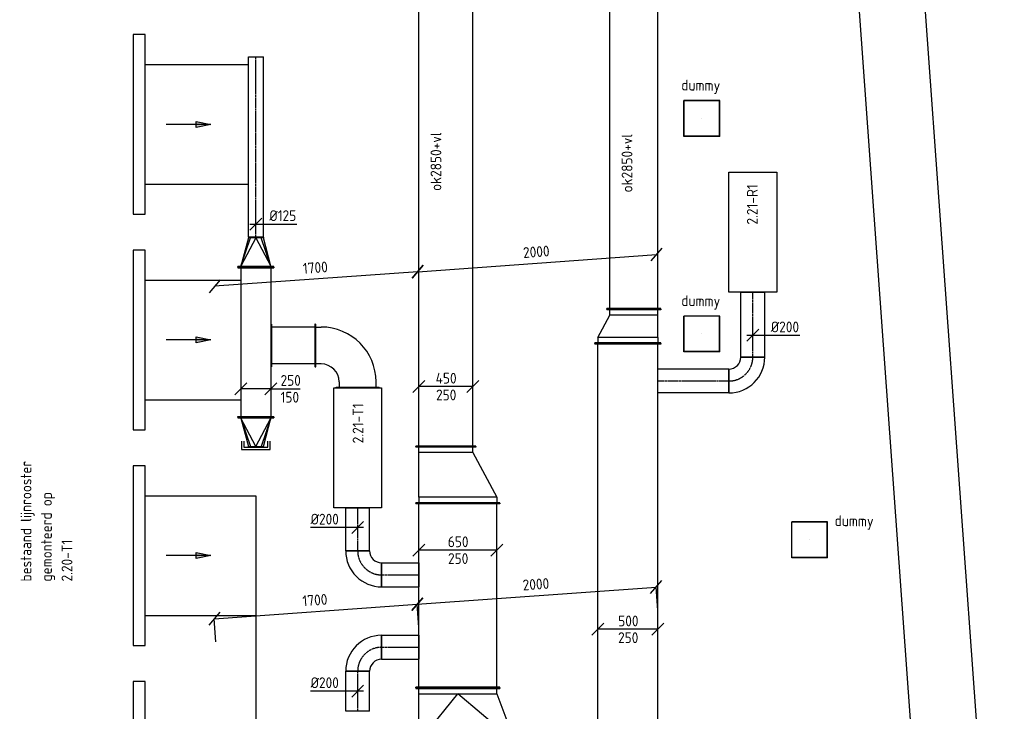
# Model space of a CAD drawing. Header units: millimetres. Extents: x -2770 to 48660, y -299 to 65946.
# Tile 15 of 39: x 22062 to 30284, y 6200 to 11974. Entities that reach past the tile are written whole.
import ezdxf

# ---------------------------------------------------------------- set-up
doc = ezdxf.new("R2010")
doc.units = ezdxf.units.MM
doc.linetypes.add('CENTER2', pattern=[28.575, 19.05, -3.175, 3.175, -3.175])
for name, color, linetype in [('WL570---_APP', 2, 'Continuous'), ('WL570---_RETOUR_D', 4, 'Continuous'), ('WL570---_RETOUR_HL', 1, 'CENTER2'), ('WL570---_RETOUR_RST', 4, 'Continuous'), ('WL570---_RETOUR_RST_HL', 1, 'CENTER2'), ('WL570---_TOEVOER', 3, 'Continuous'), ('WL570---_TOEVOER_D', 3, 'Continuous'), ('WL570---_TOEVOER_HL', 1, 'CENTER2'), ('WM570---', 1, 'Continuous'), ('WM570---_RETOUR', 1, 'Continuous'), ('WM570---_TOEVOER', 1, 'Continuous')]:
    doc.layers.add(name, color=color, linetype=linetype)
doc.styles.add('STABICAD-018', font='ISOCP.SHX', dxfattribs={"height": 90})
doc.styles.get("Standard").update_dxf_attribs({"font": 'arial.ttf'})
doc.dimstyles.new('STABICAD', dxfattribs={"dimscale": 50, "dimtxt": 1.8, "dimasz": 2, "dimexe": 0, "dimexo": 0, "dimgap": 1.5, "dimtad": 0, "dimdec": 0, "dimzin": 0, "dimdsep": 46, "dimtxsty": 'STABICAD-018', "dimblk1": 'OBLIQUE', "dimblk2": 'OBLIQUE', "dimsah": 1, "dimcen": -3, "dimadec": 1, "dimazin": 0, "dimtfac": 1, "dimtdec": 0, "dimtofl": 0, "dimtmove": 2, "dimatfit": 3, "dimfxl": 1, "dimtvp": 1.055556, "dimtolj": 1, "dimtzin": 0, "dimarcsym": 0})

# ---------------------------------------------------------------- blocks, each defined once
blk = doc.blocks.new('_Oblique')
at = {"color": 0, "linetype": 'ByBlock', "lineweight": -2}
blk.add_line((-0.5, -0.5), (0.5, 0.5), dxfattribs=at)
blk = doc.blocks.new('*D150')
at = {"layer": 'Defpoints', "color": 0, "transparency": 16777216}
for p in [(25381.7, 7094.6), (25395.6, 6900.7), (23700, 6779)]:
    blk.add_point(p, dxfattribs=at)
at = {"layer": 'WM570---', "color": 0, "lineweight": -2, "transparency": 16777216}
for p, q in [((23686.1, 6972.9), (25381.7, 7094.6)), ((25395.6, 6900.7), (25381.7, 7094.6)), ((23700, 6779), (23686.1, 6972.9))]:
    blk.add_line(p, q, dxfattribs=at)
at = {"layer": 'WM570---', "color": 0, "lineweight": -2, "transparency": 16777216, "xscale": 100, "yscale": 100, "zscale": 100}
for p, rotation in [((25381.7, 7094.6), 4.104456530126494), ((23686.1, 6972.9), 184.1044565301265)]:
    blk.add_blockref('_Oblique', p, dxfattribs=dict(at, rotation=rotation))
at = {"layer": 'WM570---', "color": 0, "transparency": 16777216, "insert": (24527.1, 7128.5), "char_height": 90, "attachment_point": 5, "rotation": 4.10446, "style": 'STABICAD-018'}
blk.add_mtext('\\A1;1700', dxfattribs=at)
blk = doc.blocks.new('*D151')
at = {"layer": 'Defpoints', "color": 0, "transparency": 16777216}
for p in [(27376.6, 7237.7), (27390.5, 7043.8), (25395.6, 6900.7)]:
    blk.add_point(p, dxfattribs=at)
at = {"layer": 'WM570---', "color": 0, "lineweight": -2, "transparency": 16777216}
for p, q in [((25381.7, 7094.6), (27376.6, 7237.7)), ((27390.5, 7043.8), (27376.6, 7237.7)), ((25395.6, 6900.7), (25381.7, 7094.6))]:
    blk.add_line(p, q, dxfattribs=at)
at = {"layer": 'WM570---', "color": 0, "lineweight": -2, "transparency": 16777216, "xscale": 100, "yscale": 100, "zscale": 100}
for p, rotation in [((27376.6, 7237.7), 4.104456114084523), ((25381.7, 7094.6), 184.1044561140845)]:
    blk.add_blockref('_Oblique', p, dxfattribs=dict(at, rotation=rotation))
at = {"layer": 'WM570---', "color": 0, "transparency": 16777216, "insert": (26372.4, 7260.9), "char_height": 90, "attachment_point": 5, "rotation": 4.10446, "style": 'STABICAD-018'}
blk.add_mtext('\\A1;2000', dxfattribs=at)
blk = doc.blocks.new('*U241')
at = {"color": 0, "linetype": 'Continuous'}
for p, q in [((0, 275, -2975), (5, 275, -2975)), ((0, -275, -2975), (0, 275, -2975)), ((5, -275, -2975), (5, 275, -2975)), ((5, 250, -2975), (3148.7, 250, -2975)), ((3153.7, 275, -2975), (3148.7, 275, -2975)), ((3148.7, -275, -2975), (3148.7, 275, -2975)), ((3153.7, -275, -2975), (3153.7, 275, -2975)), ((0, -275, -2975), (5, -275, -2975)), ((5, -250, -2975), (3148.7, -250, -2975)), ((3153.7, -275, -2975), (3148.7, -275, -2975))]:
    blk.add_line(p, q, dxfattribs=at)
at = {"layer": 'WM570---', "color": 2, "style": 'STABICAD-018'}
for tag, p in [('SECTIONCODE', (26990.5, 7693.4, 2975)), ('POSITIONCODE', (26990.5, 7693.4, 2975)), ('CODE', (27140.5, 6117, 2975))]:
    blk.add_attdef(tag, p, '', height=1.8, dxfattribs=at)
blk = doc.blocks.new('*U226')
at = {"color": 0, "linetype": 'Continuous'}
for p, q in [((0, 350, -2975), (5, 350, -2975)), ((0, -350, -2975), (0, 350, -2975)), ((5, -350, -2975), (5, 350, -2975)), ((1540.7, 350, -2975), (1535.7, 350, -2975)), ((1535.7, -350, -2975), (1535.7, 350, -2975)), ((1540.7, -350, -2975), (1540.7, 350, -2975)), ((5, 325, -2975), (1535.7, 325, -2975)), ((5, -325, -2975), (1535.7, -325, -2975)), ((0, -350, -2975), (5, -350, -2975)), ((1540.7, -350, -2975), (1535.7, -350, -2975))]:
    blk.add_line(p, q, dxfattribs=at)
at = {"layer": 'WM570---', "color": 2, "style": 'STABICAD-018'}
for tag in ['SECTIONCODE', 'POSITIONCODE']:
    blk.add_attdef(tag, (25570.6, 7229.7, 2975), '', height=1.8, dxfattribs=at)
blk.add_attdef('CODE', (25720.6, 6395.8, 2975), '', height=1.8, rotation=355, dxfattribs=at)
blk = doc.blocks.new('*U230')
at = {"color": 0, "linetype": 'Continuous'}
for p, q in [((500, 500, -2975), (495, 500, -2975)), ((495, -350, -2975), (495, 500, -2975)), ((500, -350, -2975), (500, 500, -2975)), ((50, 325, -2975), (450, 475, -2975)), ((450, 475, 75), (50, 0, 125)), ((450, 475, -2975), (495, 475, -2975)), ((450, -325, -2975), (450, 475, -2975)), ((0, 350, -2975), (5, 350, -2975)), ((0, -350, -2975), (0, 350, -2975)), ((5, -350, -2975), (5, 350, -2975)), ((50, 325, -2975), (5, 325, -2975)), ((50, -325, -2975), (50, 325, -2975)), ((450, -325, 75), (50, 0, 125)), ((50, -325, -2975), (5, -325, -2975)), ((450, -325, -2975), (50, -325, -2975)), ((450, -325, -2975), (495, -325, -2975)), ((0, -350, -2975), (5, -350, -2975)), ((500, -350, -2975), (495, -350, -2975))]:
    blk.add_line(p, q, dxfattribs=at)
at = {"layer": 'WM570---', "color": 2, "style": 'STABICAD-018'}
for tag in ['CODE', 'SECTIONCODE', 'POSITIONCODE']:
    blk.add_attdef(tag, (25720.6, 6395.8, 2975), '', height=1.8, dxfattribs=at)
blk = doc.blocks.new('*U167')
at = {"color": 0, "linetype": 'Continuous'}
for p, q in [((0, 100, -3000), (334.4, 100, -3000)), ((0, -100, -3000), (0, 100, -3000)), ((334.4, 100, -3000), (334.4, -100, -3000)), ((0, -100, -3000), (334.4, -100, -3000))]:
    blk.add_line(p, q, dxfattribs=at)
at = {"layer": 'WL570---_TOEVOER_HL', "linetype": 'CENTER2'}
blk.add_line((0, 0, -3000), (334.4, 0, -3000), dxfattribs=at)
at = {"layer": 'WM570---_TOEVOER', "color": 2, "style": 'STABICAD-018'}
for tag in ['CODE', 'SECTIONCODE', 'POSITIONCODE']:
    blk.add_attdef(tag, (24883.9, 6200, 3000), '', height=1.8, dxfattribs=at)
blk = doc.blocks.new('*U161')
at = {"color": 0, "linetype": 'Continuous'}
for p, q in [((-200, -100, -3000), (-200, 100, -3000)), ((100, -200, -3000), (-100, -200, -3000))]:
    blk.add_line(p, q, dxfattribs=at)
for radius in [300, 100]:
    blk.add_arc((-200, -200, -3000), radius, 0, 90, dxfattribs=at)
at = {"layer": 'WL570---_TOEVOER_HL', "linetype": 'CENTER2'}
blk.add_arc((-200, -200, -3000), 200, 0, 90, dxfattribs=at)
at = {"layer": 'WM570---_TOEVOER', "color": 2, "style": 'STABICAD-018'}
for tag in ['CODE', 'SECTIONCODE', 'POSITIONCODE']:
    blk.add_attdef(tag, (24883.9, 6734.4, 3000), '', height=1.8, dxfattribs=at)
blk = doc.blocks.new('*U229')
at = {"color": 0, "linetype": 'Continuous'}
for p, q in [((0, 100, -3000), (311.7, 100, -3000)), ((0, -100, -3000), (0, 100, -3000)), ((311.7, 100, -3000), (311.7, -100, -3000)), ((0, -100, -3000), (311.7, -100, -3000))]:
    blk.add_line(p, q, dxfattribs=at)
at = {"layer": 'WL570---_TOEVOER_HL', "linetype": 'CENTER2'}
blk.add_line((0, 0, -3000), (311.7, 0, -3000), dxfattribs=at)
at = {"layer": 'WM570---', "color": 2, "style": 'STABICAD-018'}
for tag in ['CODE', 'SECTIONCODE', 'POSITIONCODE']:
    blk.add_attdef(tag, (25083.9, 6734.4, 3000), '', height=1.8, dxfattribs=at)
blk = doc.blocks.new('*U169')
at = {"color": 0, "linetype": 'Continuous'}
for p, q in [((-100, 0, -3000), (-393.1, 0, -3000)), ((50, 0, -3000), (-100, 0, -3000)), ((-50, -50, -3000), (50, 50, -3000))]:
    blk.add_line(p, q, dxfattribs=at)
at = {"color": 0, "linetype": 'Continuous', "style": 'STABICAD-018'}
blk.add_text('%%c200', height=90, dxfattribs=at).set_placement((-393.1, 25, -3000))
at = {"layer": 'WM570---_TOEVOER', "color": 2, "style": 'STABICAD-018'}
blk.add_attdef('CODE', (24883.9, 6368.6, 3000), '', height=1.8, dxfattribs=at)
blk = doc.blocks.new('*U217')
at = {"color": 0, "linetype": 'Continuous'}
for p, q in [((-275, 50, -2975), (-375, -50, -2975)), ((325, 0, -2975), (-325, 0, -2975)), ((375, 50, -2975), (275, -50, -2975))]:
    blk.add_line(p, q, dxfattribs=at)
at = {"color": 0, "linetype": 'Continuous', "style": 'STABICAD-018'}
for s, p in [('650', (-83.7, 25, -2975)), ('250', (-82.2, -115, -2975))]:
    blk.add_text(s, height=90, dxfattribs=at).set_placement(p)
at = {"layer": 'WM570---', "color": 2, "style": 'STABICAD-018'}
blk.add_attdef('CODE', (25720.6, 7545.1, 2975), '', height=1.8, dxfattribs=at)
blk = doc.blocks.new('*U166')
at = {"color": 0, "linetype": 'Continuous'}
for p, q in [((0, 100, -3000), (361, 100, -3000)), ((0, -100, -3000), (0, 100, -3000)), ((361, 100, -3000), (361, -100, -3000)), ((0, -100, -3000), (361, -100, -3000))]:
    blk.add_line(p, q, dxfattribs=at)
at = {"layer": 'WL570---_TOEVOER_HL', "linetype": 'CENTER2'}
blk.add_line((0, 0, -3000), (361, 0, -3000), dxfattribs=at)
at = {"layer": 'WM570---_TOEVOER', "color": 2, "style": 'STABICAD-018'}
for tag, p in [('POSITIONCODE', (24733.9, 7819, 3000)), ('CODE', (24883.9, 7539, 3000)), ('SECTIONCODE', (24883.9, 7539, 3000))]:
    blk.add_attdef(tag, p, '', height=1.8, dxfattribs=at)
blk = doc.blocks.new('*U168')
at = {"color": 0, "linetype": 'Continuous'}
for p, q in [((-100, 0, -3000), (-393.1, 0, -3000)), ((50, 0, -3000), (-100, 0, -3000)), ((-50, -50, -3000), (50, 50, -3000))]:
    blk.add_line(p, q, dxfattribs=at)
at = {"color": 0, "linetype": 'Continuous', "style": 'STABICAD-018'}
blk.add_text('%%c200', height=90, dxfattribs=at).set_placement((-393.1, 25, -3000))
at = {"layer": 'WM570---_TOEVOER', "color": 2, "style": 'STABICAD-018'}
blk.add_attdef('CODE', (24883.9, 7734.2, 3000), '', height=1.8, dxfattribs=at)
blk = doc.blocks.new('*U162')
at = {"color": 0, "linetype": 'Continuous'}
for p, q in [((-100, 200, -3000), (100, 200, -3000)), ((-200, -100, -3000), (-200, 100, -3000))]:
    blk.add_line(p, q, dxfattribs=at)
for radius, end in [(100, 360), (300, 0)]:
    blk.add_arc((-200, 200, -3000), radius, 270, end, dxfattribs=at)
at = {"layer": 'WL570---_TOEVOER_HL', "linetype": 'CENTER2'}
blk.add_arc((-200, 200, -3000), 200, 270, 0, dxfattribs=at)
at = {"layer": 'WM570---_TOEVOER', "color": 2, "style": 'STABICAD-018'}
for tag in ['SECTIONCODE', 'CODE', 'POSITIONCODE']:
    blk.add_attdef(tag, (24883.943884, 7338.983216, 3000), '', height=1.8, dxfattribs=at)
blk = doc.blocks.new('*U228')
at = {"color": 0, "linetype": 'Continuous'}
for p, q in [((0, 100, -3000), (311.7, 100, -3000)), ((0, -100, -3000), (0, 100, -3000)), ((311.7, 100, -3000), (311.7, -100, -3000)), ((0, -100, -3000), (311.7, -100, -3000))]:
    blk.add_line(p, q, dxfattribs=at)
at = {"layer": 'WL570---_TOEVOER_HL', "linetype": 'CENTER2'}
blk.add_line((0, 0, -3000), (311.7, 0, -3000), dxfattribs=at)
at = {"layer": 'WM570---', "color": 2, "style": 'STABICAD-018'}
for tag in ['CODE', 'SECTIONCODE', 'POSITIONCODE']:
    blk.add_attdef(tag, (25083.9, 7339, 3000), '', height=1.8, dxfattribs=at)
blk = doc.blocks.new('*U143')
at = {"color": 0, "linetype": 'Continuous'}
for p, q in [((-354, 179), (-349, 179)), ((-354, -179), (-354, 179)), ((-349, -179), (-349, 179)), ((-349, 154), (-304, 154)), ((-304, -154), (-349, -154)), ((-354, -179), (-349, -179)), ((-154, -304), (-154, -349)), ((154, -349), (154, -304)), ((-179, -354), (-179, -349)), ((-179, -349), (179, -349)), ((-179, -354), (179, -354)), ((179, -354), (179, -349))]:
    blk.add_line(p, q, dxfattribs=at)
for radius in [458, 150]:
    blk.add_arc((-304, -304), radius, 0, 90, dxfattribs=at)
at = {"layer": 'WM570---_RETOUR', "color": 2, "style": 'STABICAD-018'}
for tag in ['POSITIONCODE', 'SECTIONCODE', 'CODE']:
    blk.add_attdef(tag, (24883.9, 9254), '', height=1.8, rotation=90, dxfattribs=at)
blk = doc.blocks.new('*U146')
at = {"color": 0, "linetype": 'Continuous'}
for p, q in [((0, 150), (5, 150)), ((0, -150), (0, 150)), ((5, -150), (5, 150)), ((5, 125), (1246, 125)), ((1251, 150), (1246, 150)), ((1246, -150), (1246, 150)), ((1251, -150), (1251, 150)), ((0, -150), (5, -150)), ((5, -125), (1246, -125)), ((1251, -150), (1246, -150))]:
    blk.add_line(p, q, dxfattribs=at)
at = {"layer": 'WM570---_RETOUR', "color": 2, "style": 'STABICAD-018'}
blk.add_attdef('CODE', (24033.9, 9907.3), '', height=1.8, rotation=270, dxfattribs=at)
for tag, p in [('SECTIONCODE', (24183.9, 9822.3)), ('POSITIONCODE', (24183.9, 9657.7))]:
    blk.add_attdef(tag, p, '', height=1.8, dxfattribs=at)
blk = doc.blocks.new('*U145')
at = {"color": 0, "linetype": 'Continuous'}
for p, q in [((0, 179), (5, 179)), ((0, -179), (0, 179)), ((5, -179), (5, 179)), ((371, 179), (366, 179)), ((366, -179), (366, 179)), ((371, -179), (371, 179)), ((5, 154), (366, 154)), ((5, -154), (366, -154)), ((0, -179), (5, -179)), ((371, -179), (366, -179))]:
    blk.add_line(p, q, dxfattribs=at)
at = {"layer": 'WM570---_RETOUR', "color": 2, "style": 'STABICAD-018'}
for tag in ['CODE', 'SECTIONCODE', 'POSITIONCODE']:
    blk.add_attdef(tag, (24529.9, 9254), '', height=1.8, dxfattribs=at)
blk = doc.blocks.new('*U142')
at = {"color": 0, "linetype": 'Continuous'}
for p, q in [((-5, 150), (0, 150)), ((-5, -150), (-5, 150)), ((0, -150), (0, 150)), ((5, 125), (0, 125)), ((240, 0), (5, 125)), ((5, 125), (240, 44.2)), ((240, 62.5), (5, 125)), ((240, 0), (5, -125)), ((245, 62.5), (240, 62.5)), ((240, -62.5), (240, 62.5)), ((245, -62.5), (245, 62.5)), ((5, -125), (240, -44.2)), ((5, -125), (240, -62.5)), ((245, -62.5), (240, -62.5)), ((-5, -150), (0, -150)), ((5, -125), (0, -125))]:
    blk.add_line(p, q, dxfattribs=at)
at = {"layer": 'WM570---_RETOUR', "color": 2, "style": 'STABICAD-018'}
for tag, p in [('CODE', (24033.9, 8751.3)), ('SECTIONCODE', (24033.9, 8651.3)), ('POSITIONCODE', (24033.9, 8651.3))]:
    blk.add_attdef(tag, p, '', height=1.8, dxfattribs=at)
blk = doc.blocks.new('*U144')
at = {"color": 0, "linetype": 'Continuous'}
for p, q in [((-5, 150), (0, 150)), ((-5, -150), (-5, 150)), ((0, -150), (0, 150)), ((5, 125), (0, 125)), ((240, 0), (5, 125)), ((5, 125), (240, 44.2)), ((240, 62.5), (5, 125)), ((240, 0), (5, -125)), ((245, 62.5), (240, 62.5)), ((240, -62.5), (240, 62.5)), ((245, -62.5), (245, 62.5)), ((5, -125), (240, -44.2)), ((5, -125), (240, -62.5)), ((245, -62.5), (240, -62.5)), ((-5, -150), (0, -150)), ((5, -125), (0, -125))]:
    blk.add_line(p, q, dxfattribs=at)
at = {"layer": 'WM570---_RETOUR', "color": 2, "style": 'STABICAD-018'}
for tag, p in [('CODE', (24033.9, 10012.3)), ('SECTIONCODE', (24033.9, 9912.3)), ('POSITIONCODE', (24033.9, 9912.3))]:
    blk.add_attdef(tag, p, '', height=1.8, dxfattribs=at)
blk = doc.blocks.new('*U147')
at = {"color": 0, "linetype": 'Continuous'}
for p, q in [((0, 62.5), (1505.3, 62.5)), ((0, -62.5), (0, 62.5)), ((1505.3, 62.5), (1505.3, -62.5)), ((0, -62.5), (1505.3, -62.5))]:
    blk.add_line(p, q, dxfattribs=at)
at = {"layer": 'WL570---_TOEVOER_HL', "linetype": 'CENTER2'}
blk.add_line((0, 0), (1505.3, 0), dxfattribs=at)
at = {"layer": 'WM570---_RETOUR', "color": 2, "style": 'STABICAD-018'}
for tag in ['CODE', 'SECTIONCODE', 'POSITIONCODE']:
    blk.add_attdef(tag, (24033.9, 10157.3), '', height=1.8, dxfattribs=at)
blk = doc.blocks.new('*U148')
at = {"color": 0, "linetype": 'Continuous'}
for p, q in [((-300, -50), (-200, 50)), ((0, 0), (-250, 0)), ((-50, -50), (50, 50)), ((0, 0), (31, -0.1)), ((31, -0.1), (245.3, -0.1))]:
    blk.add_line(p, q, dxfattribs=at)
at = {"color": 0, "linetype": 'Continuous', "style": 'STABICAD-018'}
for s, p in [('250', (81, 24.9)), ('150', (81, -115.1))]:
    blk.add_text(s, height=90, dxfattribs=at).set_placement(p)
at = {"layer": 'WM570---_RETOUR', "color": 2, "style": 'STABICAD-018'}
blk.add_attdef('CODE', (24158.9, 8892.3), '', height=1.8, dxfattribs=at)
blk = doc.blocks.new('*U149')
at = {"color": 0, "linetype": 'Continuous'}
for p, q in [((-50, -50), (50, 50)), ((-50, 0), (62.5, 0)), ((62.5, 0), (341.2, 0))]:
    blk.add_line(p, q, dxfattribs=at)
at = {"color": 0, "linetype": 'Continuous', "style": 'STABICAD-018'}
blk.add_text('%%c125', height=90, dxfattribs=at).set_placement((112.5, 25))
at = {"layer": 'WM570---_RETOUR', "color": 2, "style": 'STABICAD-018'}
blk.add_attdef('CODE', (24033.9, 10268.1), '', height=1.8, dxfattribs=at)
blk = doc.blocks.new('*U224')
at = {"color": 0, "linetype": 'Continuous'}
for p, q in [((-50, 350, -2975), (-45, 350, -2975)), ((-50, -350, -2975), (-50, 350, -2975)), ((-45, -350, -2975), (-45, 350, -2975)), ((423.2, 350, -2975), (418.2, 350, -2975)), ((418.2, -150, -2975), (418.2, 350, -2975)), ((423.2, -150, -2975), (423.2, 350, -2975)), ((0, 325, -2975), (-45, 325, -2975)), ((0, 325, -2975), (373.2, 325, -2975)), ((0, -325, -2975), (0, 325, -2975)), ((373.2, 325, -2975), (418.2, 325, -2975)), ((373.2, -125, -2975), (373.2, 325, -2975)), ((373.2, -125, -2975), (0, -325, -2975)), ((373.2, -125, -2975), (418.2, -125, -2975)), ((423.2, -150, -2975), (418.2, -150, -2975)), ((0, -325, -2975), (-45, -325, -2975)), ((-50, -350, -2975), (-45, -350, -2975))]:
    blk.add_line(p, q, dxfattribs=at)
at = {"layer": 'WM570---', "color": 2, "style": 'STABICAD-018'}
blk.add_attdef('CODE', (25720.6, 8086.5, 2975), '', height=1.8, dxfattribs=at)
at = {"layer": 'WM570---', "color": 2}
for tag in ['SECTIONCODE', 'POSITIONCODE']:
    blk.add_attdef(tag, (25720.6, 7986.5, 2975), '', height=1.8, dxfattribs=at)
blk = doc.blocks.new('*U222')
at = {"color": 0, "linetype": 'Continuous'}
for p, q in [((0, 250, -2975), (5, 250, -2975)), ((0, -250, -2975), (0, 250, -2975)), ((5, -250, -2975), (5, 250, -2975)), ((6348.8, 250, -2975), (6343.8, 250, -2975)), ((6343.8, -250, -2975), (6343.8, 250, -2975)), ((6348.8, -250, -2975), (6348.8, 250, -2975)), ((5, 225, -2975), (6343.8, 225, -2975)), ((5, -225, -2975), (6343.8, -225, -2975)), ((0, -250, -2975), (5, -250, -2975)), ((6348.8, -250, -2975), (6343.8, -250, -2975))]:
    blk.add_line(p, q, dxfattribs=at)
at = {"layer": 'WM570---', "color": 2}
for tag in ['CODE', 'SECTIONCODE', 'POSITIONCODE']:
    blk.add_attdef(tag, (25620.6, 8409.7, 2975), '', height=1.8, dxfattribs=at)
blk = doc.blocks.new('*U236')
at = {"color": 0, "linetype": 'Continuous'}
for p, q in [((-200, 50, -2975), (-300, -50, -2975)), ((250, 0, -2975), (-250, 0, -2975)), ((300, 50, -2975), (200, -50, -2975))]:
    blk.add_line(p, q, dxfattribs=at)
at = {"color": 0, "linetype": 'Continuous', "style": 'STABICAD-018'}
for s, p in [('500', (-81, 25, -2975)), ('250', (-82.2, -115, -2975))]:
    blk.add_text(s, height=90, dxfattribs=at).set_placement(p)
at = {"layer": 'WM570---', "color": 2}
blk.add_attdef('CODE', (27140.5, 6884.5, 2975), '', height=1.8, dxfattribs=at)
blk = doc.blocks.new('*U239')
at = {"color": 0, "linetype": 'Continuous'}
for p, q in [((-50, 275, -2975), (-45, 275, -2975)), ((-50, -275, -2975), (-50, 275, -2975)), ((-45, -275, -2975), (-45, 275, -2975)), ((0, 250, -2975), (-45, 250, -2975)), ((0, 250, -2975), (186.6, 150, -2975)), ((0, -250, -2975), (0, 250, -2975)), ((236.6, 175, -2975), (231.6, 175, -2975)), ((231.6, -275, -2975), (231.6, 175, -2975)), ((236.6, -275, -2975), (236.6, 175, -2975)), ((186.6, 150, -2975), (231.6, 150, -2975)), ((186.6, -250, -2975), (186.6, 150, -2975)), ((-50, -275, -2975), (-45, -275, -2975)), ((0, -250, -2975), (-45, -250, -2975)), ((0, -250, -2975), (186.6, -250, -2975)), ((186.6, -250, -2975), (231.6, -250, -2975)), ((236.6, -275, -2975), (231.6, -275, -2975))]:
    blk.add_line(p, q, dxfattribs=at)
at = {"layer": 'WM570---', "color": 2, "style": 'STABICAD-018'}
blk.add_attdef('CODE', (27140.5, 9420.7, 2975), '', height=1.8, dxfattribs=at)
at = {"layer": 'WM570---', "color": 2}
for tag in ['SECTIONCODE', 'POSITIONCODE']:
    blk.add_attdef(tag, (27140.5, 9320.7, 2975), '', height=1.8, dxfattribs=at)
blk = doc.blocks.new('*U237')
at = {"color": 0, "linetype": 'Continuous'}
for p, q in [((0, 225, -2975), (5, 225, -2975)), ((0, -225, -2975), (0, 225, -2975)), ((5, -225, -2975), (5, 225, -2975)), ((5, 200, -2975), (6413.6, 200, -2975)), ((6418.6, 225, -2975), (6413.6, 225, -2975)), ((6413.6, -225, -2975), (6413.6, 225, -2975)), ((6418.6, -225, -2975), (6418.6, 225, -2975)), ((0, -225, -2975), (5, -225, -2975)), ((5, -200, -2975), (6413.6, -200, -2975)), ((6418.6, -225, -2975), (6413.6, -225, -2975))]:
    blk.add_line(p, q, dxfattribs=at)
at = {"layer": 'WM570---', "color": 2}
for tag in ['SECTIONCODE', 'CODE', 'POSITIONCODE']:
    blk.add_attdef(tag, (27190.5, 9557.3, 2975), '', height=1.8, dxfattribs=at)
blk = doc.blocks.new('*U177')
at = {"color": 0, "linetype": 'Continuous'}
for p, q in [((0, 100, -3000), (542.4, 100, -3000)), ((0, -100, -3000), (0, 100, -3000)), ((542.4, 100, -3000), (542.4, -100, -3000)), ((0, -100, -3000), (542.4, -100, -3000))]:
    blk.add_line(p, q, dxfattribs=at)
at = {"layer": 'WL570---_RETOUR_HL', "linetype": 'CENTER2'}
blk.add_line((0, 0, -3000), (542.4, 0, -3000), dxfattribs=at)
at = {"layer": 'WM570---_TOEVOER', "color": 2, "style": 'STABICAD-018'}
for tag, p in [('SECTIONCODE', (28033.9, 9504, 3000)), ('POSITIONCODE', (28033.9, 9504, 3000)), ('CODE', (28183.9, 9157.5, 3000))]:
    blk.add_attdef(tag, p, '', height=1.8, dxfattribs=at)
blk = doc.blocks.new('*U176')
at = {"color": 0, "linetype": 'Continuous'}
for p, q in [((-200, -100, -3000), (-200, 100, -3000)), ((100, -200, -3000), (-100, -200, -3000))]:
    blk.add_line(p, q, dxfattribs=at)
for radius in [300, 100]:
    blk.add_arc((-200, -200, -3000), radius, 0, 90, dxfattribs=at)
at = {"layer": 'WL570---_RETOUR_HL', "linetype": 'CENTER2'}
blk.add_arc((-200, -200, -3000), 200, 0, 90, dxfattribs=at)
at = {"layer": 'WM570---_TOEVOER', "color": 2}
for tag in ['CODE', 'SECTIONCODE', 'POSITIONCODE']:
    blk.add_attdef(tag, (28183.9, 8957.5, 3000), '', height=1.8, dxfattribs=at)
blk = doc.blocks.new('*U243')
at = {"color": 0, "linetype": 'Continuous'}
for p, q in [((0, 100, -3000), (593.4, 100, -3000)), ((0, -100, -3000), (0, 100, -3000)), ((593.4, 100, -3000), (593.4, -100, -3000)), ((0, -100, -3000), (593.4, -100, -3000))]:
    blk.add_line(p, q, dxfattribs=at)
at = {"layer": 'WL570---_RETOUR_HL', "linetype": 'CENTER2'}
blk.add_line((0, 0, -3000), (593.4, 0, -3000), dxfattribs=at)
at = {"layer": 'WM570---', "color": 2}
for tag in ['CODE', 'SECTIONCODE', 'POSITIONCODE']:
    blk.add_attdef(tag, (27983.9, 8957.5, 3000), '', height=1.8, dxfattribs=at)
blk = doc.blocks.new('*U178')
at = {"color": 0, "linetype": 'Continuous'}
for p, q in [((-50, -50, -3000), (50, 50, -3000)), ((-50, 0, -3000), (100, 0, -3000)), ((100, 0, -3000), (393.1, 0, -3000))]:
    blk.add_line(p, q, dxfattribs=at)
at = {"color": 0, "linetype": 'Continuous', "style": 'STABICAD-018'}
blk.add_text('%%c200', height=90, dxfattribs=at).set_placement((150, 25, -3000))
at = {"layer": 'WM570---_TOEVOER', "color": 2}
blk.add_attdef('CODE', (28183.9, 9339, 3000), '', height=1.8, dxfattribs=at)
blk = doc.blocks.new('*U220')
at = {"color": 0, "linetype": 'Continuous'}
for p, q in [((-175, 50, -2975), (-275, -50, -2975)), ((225, 0, -2975), (-225, 0, -2975)), ((275, 50, -2975), (175, -50, -2975))]:
    blk.add_line(p, q, dxfattribs=at)
at = {"color": 0, "linetype": 'Continuous', "style": 'STABICAD-018'}
for s, p in [('450', (-85.5, 25, -2975)), ('250', (-82.2, -115, -2975))]:
    blk.add_text(s, height=90, dxfattribs=at).set_placement(p)
at = {"layer": 'WM570---', "color": 2, "style": 'STABICAD-018'}
blk.add_attdef('CODE', (25620.6, 8911, 2975), '', height=1.8, dxfattribs=at)
blk = doc.blocks.new('*D181')
at = {"layer": 'Defpoints', "color": 0, "transparency": 16777216}
for p in [(25385, 9870), (23689.4, 9748.3), (23689.4, 9748.3)]:
    blk.add_point(p, dxfattribs=at)
at = {"layer": 'WM570---', "color": 0, "lineweight": -2, "transparency": 16777216}
for p, q in [((25385, 9870), (23689.4, 9748.3)), ((25385, 9870), (25385, 9870)), ((23689.4, 9748.3), (23689.4, 9748.3))]:
    blk.add_line(p, q, dxfattribs=at)
at = {"layer": 'WM570---', "color": 0, "lineweight": -2, "transparency": 16777216, "xscale": 100, "yscale": 100, "zscale": 100}
for p, rotation in [((25385, 9870), 4.104466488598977), ((23689.4, 9748.3), 184.104466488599)]:
    blk.add_blockref('_Oblique', p, dxfattribs=dict(at, rotation=rotation))
at = {"layer": 'WM570---', "color": 0, "transparency": 16777216, "insert": (24530.4, 9903.9), "char_height": 90, "attachment_point": 5, "rotation": 4.10447, "style": 'STABICAD-018'}
blk.add_mtext('\\A1;1700', dxfattribs=at)
blk = doc.blocks.new('*D182')
at = {"layer": 'Defpoints', "color": 0, "transparency": 16777216}
for p in [(27379.9, 10013.1), (27379.9, 10013.1), (25385, 9870)]:
    blk.add_point(p, dxfattribs=at)
at = {"layer": 'WM570---', "color": 0, "lineweight": -2, "transparency": 16777216}
blk.add_line((25385, 9870), (27379.9, 10013.1), dxfattribs=at)
at = {"layer": 'WM570---', "color": 0, "lineweight": -2, "transparency": 16777216, "xscale": 100, "yscale": 100, "zscale": 100}
for p, rotation in [((27379.9, 10013.1), 4.104466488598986), ((25385, 9870), 184.104466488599)]:
    blk.add_blockref('_Oblique', p, dxfattribs=dict(at, rotation=rotation))
at = {"layer": 'WM570---', "color": 0, "transparency": 16777216, "insert": (26375.6, 10036.3), "char_height": 90, "attachment_point": 5, "rotation": 4.10447, "style": 'STABICAD-018'}
blk.add_mtext('\\A1;2000', dxfattribs=at)
blk = doc.blocks.new('*U448')
at = {"color": 0, "linetype": 'Continuous'}
for p, q in [((5, 275, -3005), (14817, 275, -3005)), ((5, -275, -3005), (14817, -275, -3005))]:
    blk.add_line(p, q, dxfattribs=at)
at = {"layer": 'WM570---_TOEVOER', "color": 2, "style": 'STABICAD-018'}
for tag, p in [('SECTIONCODE', (29833.1, 3225.4, 3005)), ('POSITIONCODE', (29833.1, 3225.4, 3005)), ('CODE', (30009.8, 2857.8, 3005))]:
    blk.add_attdef(tag, p, '', height=1.8, dxfattribs=at)
blk = doc.blocks.new('DM_SYM002')
at = {"color": 0, "linetype": 'Continuous'}
for p, q in [((0, 0), (-7.5, 0)), ((-2.5, -0.5), (-2.5, 0.5)), ((-2.5, 0.5), (0, 0)), ((0, 0), (-2.5, -0.5))]:
    blk.add_line(p, q, dxfattribs=at)
blk.add_solid([(-2.5, 0.5), (-2.5, -0.5), (0, 0)], dxfattribs=at)
blk = doc.blocks.new('*U970')
at = {"color": 0, "linetype": 'Continuous'}
for p, q in [((150, 150, -2850), (-150, 150, -2850)), ((-150, -150, -2850), (-150, 150, -2850)), ((147.5, 147.5, -2850), (-147.5, 147.5, -2850)), ((-147.5, -147.5, -2850), (-147.5, 147.5, -2850)), ((147.5, -147.5, -2850), (147.5, 147.5, -2850)), ((150, -150, -2850), (150, 150, -2850)), ((150, -150, -2850), (-150, -150, -2850)), ((147.5, -147.5, -2850), (-147.5, -147.5, -2850))]:
    blk.add_line(p, q, dxfattribs=at)
at = {"layer": 'WL570---_RETOUR_RST_HL', "linetype": 'CENTER2'}
blk.add_circle((0, 0, -2850), 0.0125, dxfattribs=at)
at = {"layer": 'WL570---_RETOUR_D', "color": 1, "style": 'STABICAD-018'}
blk.add_attdef('PRODUCTCODE', (6467.2, 62638.8, 2850), '', height=1.8, rotation=355, dxfattribs=at)
at = {"layer": 'WL570---_RETOUR_D', "color": 2, "style": 'STABICAD-018'}
for tag, p in [('CODE', (6443.6, 62319.7, 2850)), ('SECTIONCODE', (6436.2, 62219.9, 2850)), ('MATERIALCODE', (6436.2, 62219.9, 2850)), ('POSITIONCODE', (6436.2, 62219.9, 2850)), ('FLOW', (6415.7, 61883.5, 2850)), ('FLOWPREFIX', (6261.6, 61811.7, 2850)), ('FLOWSUFFIX', (6450.1, 61797.8, 2850))]:
    blk.add_attdef(tag, p, '', height=1.8, rotation=355, dxfattribs=at)

msp = doc.modelspace()

# ---------------------------------------------------------------- linework, layer by layer
at = {"layer": 'WL570---_APP'}
for points in [[(27984, 10700), (28384, 10700), (28384, 9700), (27984, 9700)], [(24684, 8900), (25084, 8900), (25084, 7900), (24684, 7900)]]:
    msp.add_lwpolyline(points, close=True, dxfattribs=at)
at = {"layer": 'WL570---_TOEVOER_D'}
for points in [[(23009, 10350), (23109, 10350), (23109, 11850), (23009, 11850)], [(23009, 8550), (23109, 8550), (23109, 10050), (23009, 10050)], [(23009, 6750), (23109, 6750), (23109, 8250), (23009, 8250)], [(23009, 4950), (23109, 4950), (23109, 6450), (23009, 6450)]]:
    msp.add_lwpolyline(points, close=True, dxfattribs=at)
for points in [[(23109, 11600), (23971.4, 11600)], [(23109, 10600), (23971.4, 10600)], [(23109, 9800), (23908.9, 9800)], [(23109, 8800), (23908.9, 8800)], [(23914, 8456.3), (23914, 8386.3), (24154, 8386.3), (24154, 8456.3)], [(23934, 8456.3), (23934, 8406.3), (24134, 8406.3), (24134, 8456.3)], [(23109, 8000), (24034, 8000)], [(24034, 8000), (24034, 4800), (25011.4, 4800)], [(23109, 7000), (24034, 7000)]]:
    msp.add_lwpolyline(points, dxfattribs=at)

# ---------------------------------------------------------------- block references
at = {"layer": 'WL570---_RETOUR_D', "linetype": 'Continuous'}
for name, p, rotation in [('*U237', (27190.5, 9557.3, 2975), 90.00000000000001), ('*U177', (28183.9, 9157.5, 3000), 90.00000000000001), ('*U239', (27140.5, 9320.7, 2975), 90.00000000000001), ('*U241', (27140.5, 6117, 2975), 90.00000000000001), ('*U176', (28183.9, 8957.5, 3000), 270), ('*U243', (27983.9, 8957.5, 3000), 180)]:
    msp.add_blockref(name, p, dxfattribs=dict(at, rotation=rotation))
at = {"layer": 'WL570---_RETOUR_RST', "linetype": 'Continuous'}
ref = msp.add_blockref('*U970', (27758.2, 11150, 2850), dxfattribs=at)
ref.add_attrib('PRODUCTCODE', 'dummy', (27585.9, 11384, 2850), dxfattribs={"layer": '0', "color": 1, "linetype": 'Continuous', "height": 90, "rotation": 359.22973, "style": 'STABICAD-018'})
ref = msp.add_blockref('*U970', (27758.2, 9350, 2850), dxfattribs=at)
ref.add_attrib('PRODUCTCODE', 'dummy', (27585.9, 9584, 2850), dxfattribs={"layer": '0', "color": 1, "linetype": 'Continuous', "height": 90, "rotation": 359.22973, "style": 'STABICAD-018'})
ref = msp.add_blockref('*U970', (28658.2, 7631.3, 2850), dxfattribs=at)
ref.add_attrib('PRODUCTCODE', 'dummy', (28866.5, 7746.8, 2850), dxfattribs={"layer": '0', "color": 1, "linetype": 'Continuous', "height": 90, "rotation": 359.22973, "style": 'STABICAD-018'})
at = {"layer": 'WL570---_TOEVOER', "linetype": 'Continuous', "xscale": 49.99999999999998, "yscale": 49.99999999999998, "zscale": 49.99999999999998, "rotation": 359.9999999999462}
for p in [(23659, 11100), (23659, 9300), (23659, 7500)]:
    msp.add_blockref('DM_SYM002', p, dxfattribs=at)
at = {"layer": 'WL570---_TOEVOER_D', "linetype": 'Continuous'}
for name, p, rotation in [('*U448', (30009.8, 2857.8, 3005), 94.1044685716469), ('*U222', (25620.6, 8409.7, 2975), 90.00000000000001), ('*U147', (24033.9, 10157.3), 90.00000000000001), ('*U144', (24033.9, 9912.3), 90.00000000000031), ('*U146', (24033.9, 9907.3), 270.0000000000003), ('*U145', (24529.9, 9254), 180), ('*U142', (24033.9, 8651.3), 270.0000000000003), ('*U224', (25720.6, 7986.5, 2975), 90.00000000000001), ('*U166', (24883.9, 7539, 3000), 90.00000000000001), ('*U226', (25720.6, 6395.8, 2975), 90.00000000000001), ('*U162', (24883.9, 7339, 3000), 270), ('*U161', (24883.9, 6734.4, 3000), 90.00000000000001), ('*U167', (24883.9, 6200, 3000), 90.00000000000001), ('*U230', (25720.6, 6395.8, 2975), 270)]:
    msp.add_blockref(name, p, dxfattribs=dict(at, rotation=rotation))
for name, p in [('*U143', (24883.9, 9254)), ('*U228', (25083.9, 7339, 3000)), ('*U229', (25083.9, 6734.4, 3000))]:
    msp.add_blockref(name, p, dxfattribs=at)
at = {"layer": 'WM570---_RETOUR', "linetype": 'Continuous'}
for name, p in [('*U178', (28183.9, 9339, 3000)), ('*U236', (27140.5, 6884.5, 2975))]:
    msp.add_blockref(name, p, dxfattribs=at)
at = {"layer": 'WM570---_TOEVOER', "linetype": 'Continuous'}
for name, p in [('*U149', (24033.9, 10268.1)), ('*U148', (24158.9, 8892.3)), ('*U220', (25620.6, 8911, 2975)), ('*U168', (24883.9, 7734.2, 3000)), ('*U217', (25720.6, 7545.1, 2975)), ('*U169', (24883.9, 6368.6, 3000))]:
    msp.add_blockref(name, p, dxfattribs=at)

# ---------------------------------------------------------------- texts
at = {"layer": 'WM570---', "style": 'STABICAD-018'}
for s, p in [('2.21-R1', (28224.1, 10263.3)), ('2.21-T1', (24932, 8437.1))]:
    msp.add_text(s, height=90, rotation=90, dxfattribs=at).set_placement(p)
at = {"layer": 'WM570---_RETOUR', "linetype": 'Continuous', "style": 'STABICAD-018'}
msp.add_text('ok2850+vl', height=90, rotation=90, dxfattribs=at).set_placement((27178.1, 10532))
at = {"layer": 'WM570---_TOEVOER', "linetype": 'Continuous', "style": 'STABICAD-018'}
msp.add_text('ok2850+vl', height=90, rotation=90, dxfattribs=at).set_placement((25582.5, 10544.6))
at = {"layer": 'WM570---_TOEVOER', "style": 'STABICAD-018'}
for s, p in [('bestaand lijnrooster', (22159.3, 7283.4)), ('gemonteerd op', (22330.3, 7283.4)), ('2.20-T1', (22501.3, 7283.4))]:
    msp.add_text(s, height=90, rotation=90, dxfattribs=at).set_placement(p)

# ---------------------------------------------------------------- dimensions: what is measured, and where the dimension line sits
at = {"layer": 'WM570---'}
for p1, p2, distance, picture, middle in [((25385, 9870), (27379.9, 10013.1), 0, '*D182', (26375.6, 10036.3)), ((25385, 9870), (23689.4, 9748.3), 0, '*D181', (24530.4, 9903.9)), ((25395.6, 6900.7), (27390.5, 7043.8), 194.4, '*D151', (26372.4, 7260.9)), ((23700, 6779), (25395.6, 6900.7), 194.4, '*D150', (24527.1, 7128.5))]:
    dim = msp.add_aligned_dim(p1=p1, p2=p2, distance=distance, dimstyle='STABICAD', dxfattribs=at)
    dim.commit()
    dim.dimension.update_dxf_attribs({"geometry": picture, "text_midpoint": middle})

doc.saveas('drawing.dxf')
